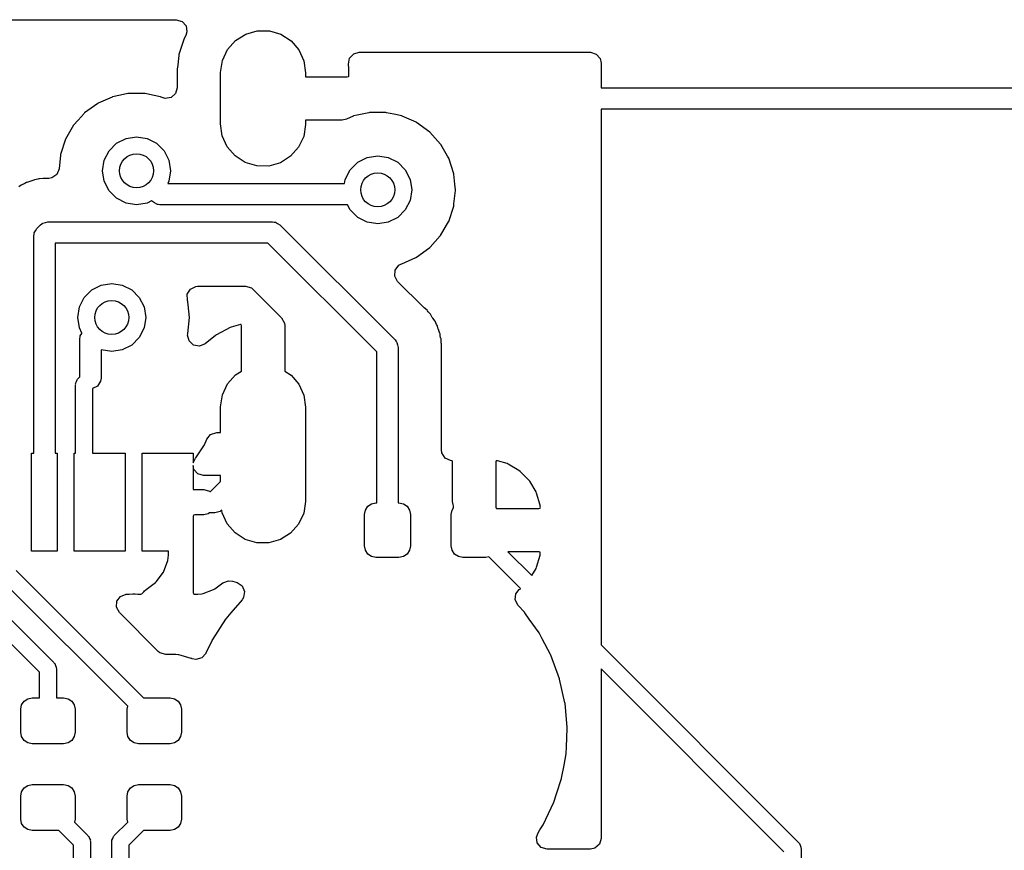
# Model space of a CAD drawing. Extents: x 3.08 to 5.54, y -3.21 to -0.59.
# Tile 9 of 10: x 4.44 to 4.89, y -0.97 to -0.59. Entities that reach past the tile are written whole.
import ezdxf

# ---------------------------------------------------------------- set-up
doc = ezdxf.new("R2010")
doc.units = 0
doc.header["$MEASUREMENT"] = 0
doc.layers.add('BLACK', color=7, linetype='CONTINUOUS')

msp = doc.modelspace()

# ---------------------------------------------------------------- linework, layer by layer
at = {"layer": 'BLACK', "linetype": 'CONTINUOUS'}
for p, q in [((4.24832, -0.590551), (4.50821, -0.590551)), ((4.50821, -0.590551), (4.51089, -0.591339)), ((4.51089, -0.591339), (4.51272, -0.593451)), ((4.51312, -0.596218), (4.51256, -0.597902)), ((4.51272, -0.593451), (4.51312, -0.596218)), ((4.54032, -0.597188), (4.54569, -0.595654)), ((4.54569, -0.595654), (4.55127, -0.595688)), ((4.55127, -0.595688), (4.55661, -0.597288)), ((4.51163, -0.599679), (4.50943, -0.606635)), ((4.51182, -0.599236), (4.51163, -0.599679)), ((4.51256, -0.597902), (4.51182, -0.599236)), ((4.5319, -0.60435), (4.5356, -0.600166)), ((4.5356, -0.600166), (4.54032, -0.597188)), ((4.55661, -0.597288), (4.5613, -0.600323)), ((4.5613, -0.600323), (4.56494, -0.604551)), ((4.52953, -0.609402), (4.5319, -0.60435)), ((4.56494, -0.604551), (4.56725, -0.609632)), ((4.59028, -0.60632), (4.59277, -0.605649)), ((4.59277, -0.605649), (4.69976, -0.605649)), ((4.69976, -0.605649), (4.70245, -0.606437)), ((4.50932, -0.607107), (4.50869, -0.612786)), ((4.50943, -0.606635), (4.50932, -0.607107)), ((4.52867, -0.614917), (4.52953, -0.609402)), ((4.56725, -0.609632), (4.56804, -0.615157)), ((4.58784, -0.611094), (4.58836, -0.608348)), ((4.58836, -0.608348), (4.59028, -0.60632)), ((4.70245, -0.606437), (4.70428, -0.608549)), ((4.70428, -0.608549), (4.70472, -0.61061)), ((4.50869, -0.612786), (4.50867, -0.613062)), ((4.50867, -0.613062), (4.50867, -0.622052)), ((4.52867, -0.615157), (4.52867, -0.614917)), ((4.58803, -0.613078), (4.58784, -0.611094)), ((4.58804, -0.61332), (4.58803, -0.613078)), ((4.58804, -0.616435), (4.58804, -0.61332)), ((4.70472, -0.61061), (4.70472, -0.622047)), ((4.52867, -0.638779), (4.52867, -0.615157)), ((4.56804, -0.615157), (4.56804, -0.616968)), ((4.56804, -0.616968), (4.58733, -0.616968)), ((4.58733, -0.616968), (4.58793, -0.616792)), ((4.58793, -0.616792), (4.58798, -0.616737)), ((4.58798, -0.616737), (4.58804, -0.616435)), ((4.50867, -0.622052), (4.50788, -0.624734)), ((4.70472, -0.622047), (5.06008, -0.622047)), ((4.47848, -0.626354), (4.47208, -0.629201)), ((4.47871, -0.626248), (4.47848, -0.626354)), ((4.47848, -0.626354), (4.47848, -0.626354)), ((4.48239, -0.625467), (4.47871, -0.626248)), ((4.48581, -0.624739), (4.48239, -0.625467)), ((4.48607, -0.624685), (4.48581, -0.624739)), ((4.48581, -0.624739), (4.48581, -0.624739)), ((4.49359, -0.624685), (4.48607, -0.624685)), ((4.49384, -0.624739), (4.49359, -0.624685)), ((4.49726, -0.625467), (4.49384, -0.624739)), ((4.49384, -0.624739), (4.49384, -0.624739)), ((4.50094, -0.626248), (4.49726, -0.625467)), ((4.50118, -0.626354), (4.50094, -0.626248)), ((4.50169, -0.626584), (4.50118, -0.626354)), ((4.50118, -0.626354), (4.50118, -0.626354)), ((4.50301, -0.626962), (4.50169, -0.626584)), ((4.50577, -0.626564), (4.50301, -0.626962)), ((4.50788, -0.624734), (4.50577, -0.626564)), ((4.47184, -0.629306), (4.46576, -0.633726)), ((4.47208, -0.629201), (4.47184, -0.629306)), ((4.47208, -0.629201), (4.47208, -0.629201)), ((5.05804, -0.631889), (4.70472, -0.631889)), ((4.70472, -0.631889), (4.70472, -0.879865)), ((4.46284, -0.636968), (4.46073, -0.639313)), ((4.46559, -0.633919), (4.46284, -0.636968)), ((4.46576, -0.633726), (4.46559, -0.633919)), ((4.46559, -0.633919), (4.46559, -0.633919)), ((4.58498, -0.636968), (4.56804, -0.636968)), ((4.56804, -0.636968), (4.56804, -0.638779)), ((4.587, -0.636539), (4.58498, -0.636968)), ((4.59002, -0.635192), (4.587, -0.636539)), ((4.59026, -0.635087), (4.59002, -0.635192)), ((4.59002, -0.635192), (4.59002, -0.635192)), ((4.5919, -0.634738), (4.59026, -0.635087)), ((4.59736, -0.633577), (4.5919, -0.634738)), ((4.59762, -0.633523), (4.59736, -0.633577)), ((4.59736, -0.633577), (4.59736, -0.633577)), ((4.60514, -0.633523), (4.59762, -0.633523)), ((4.60539, -0.633577), (4.60514, -0.633523)), ((4.60881, -0.634305), (4.60539, -0.633577)), ((4.60539, -0.633577), (4.60539, -0.633577)), ((4.61249, -0.635087), (4.60881, -0.634305)), ((4.61273, -0.635192), (4.61249, -0.635087)), ((4.61912, -0.638039), (4.61273, -0.635192)), ((4.61273, -0.635192), (4.61273, -0.635192)), ((4.46073, -0.639313), (4.45697, -0.645825)), ((4.52946, -0.644304), (4.52867, -0.638779)), ((4.56804, -0.63902), (4.56718, -0.644535)), ((4.56804, -0.638779), (4.56804, -0.63902)), ((4.61936, -0.638145), (4.61912, -0.638039)), ((4.61912, -0.638039), (4.61912, -0.638039)), ((4.62544, -0.642564), (4.61936, -0.638145)), ((4.45697, -0.645825), (4.45465, -0.652975)), ((4.48057, -0.647712), (4.48496, -0.645475)), ((4.48496, -0.645475), (4.48983, -0.644705)), ((4.48983, -0.644705), (4.49469, -0.645475)), ((4.49469, -0.645475), (4.49908, -0.647712)), ((4.53177, -0.649385), (4.52946, -0.644304)), ((4.56718, -0.644535), (4.56481, -0.649587)), ((4.63047, -0.648151), (4.62544, -0.642564)), ((4.47485, -0.655586), (4.47709, -0.651196)), ((4.47709, -0.651196), (4.48057, -0.647712)), ((4.49908, -0.647712), (4.50257, -0.651196)), ((4.50257, -0.651196), (4.5048, -0.655586)), ((4.53542, -0.653613), (4.53177, -0.649385)), ((4.56481, -0.649587), (4.56112, -0.65377)), ((4.6306, -0.648377), (4.63047, -0.648151)), ((4.6337, -0.653743), (4.6306, -0.648377)), ((4.45462, -0.653234), (4.45396, -0.659572)), ((4.45465, -0.652975), (4.45462, -0.653234)), ((4.45462, -0.653234), (4.45462, -0.653234)), ((4.47408, -0.660453), (4.47485, -0.655586)), ((4.5048, -0.655586), (4.50558, -0.660453)), ((4.5401, -0.656649), (4.53542, -0.653613)), ((4.56112, -0.65377), (4.5564, -0.656748)), ((4.59212, -0.656551), (4.59651, -0.654314)), ((4.59651, -0.654314), (4.60138, -0.653543)), ((4.60138, -0.653543), (4.60624, -0.654314)), ((4.60624, -0.654314), (4.61063, -0.656551)), ((4.63423, -0.654663), (4.6337, -0.653743)), ((4.63655, -0.661814), (4.63423, -0.654663)), ((4.45396, -0.659572), (4.45289, -0.662157)), ((4.47485, -0.665319), (4.47408, -0.660453)), ((4.50558, -0.660453), (4.5048, -0.665319)), ((4.54545, -0.658248), (4.5401, -0.656649)), ((4.55103, -0.658282), (4.54545, -0.658248)), ((4.5564, -0.656748), (4.55103, -0.658282)), ((4.5864, -0.664425), (4.58864, -0.660035)), ((4.58864, -0.660035), (4.59212, -0.656551)), ((4.61063, -0.656551), (4.61412, -0.660035)), ((4.61412, -0.660035), (4.61635, -0.664425)), ((4.44228, -0.664742), (4.44095, -0.665268)), ((4.44257, -0.664627), (4.44228, -0.664742)), ((4.44228, -0.664742), (4.44228, -0.664742)), ((4.44331, -0.664534), (4.44257, -0.664627)), ((4.44336, -0.664527), (4.44331, -0.664534)), ((4.44412, -0.664369), (4.44336, -0.664527)), ((4.44459, -0.664234), (4.44412, -0.664369)), ((4.44489, -0.664147), (4.44459, -0.664234)), ((4.44459, -0.664234), (4.44459, -0.664234)), ((4.44663, -0.664092), (4.44489, -0.664147)), ((4.44709, -0.664055), (4.44663, -0.664092)), ((4.44725, -0.664035), (4.44709, -0.664055)), ((4.44835, -0.664035), (4.44725, -0.664035)), ((4.4485, -0.664033), (4.44835, -0.664035)), ((4.44869, -0.664027), (4.4485, -0.664033)), ((4.44918, -0.664012), (4.44869, -0.664027)), ((4.4506, -0.663757), (4.44918, -0.664012)), ((4.45289, -0.662157), (4.4506, -0.663757)), ((4.5861, -0.666319), (4.5864, -0.664425)), ((4.61635, -0.664425), (4.61712, -0.669291)), ((4.63658, -0.662072), (4.63655, -0.661814)), ((4.63706, -0.666653), (4.63658, -0.662072)), ((4.63658, -0.662072), (4.63658, -0.662072)), ((4.43646, -0.66713), (4.4353, -0.66797)), ((4.43671, -0.666947), (4.43646, -0.66713)), ((4.43736, -0.66669), (4.43671, -0.666947)), ((4.43745, -0.666653), (4.43736, -0.66669)), ((4.43815, -0.666311), (4.43745, -0.666653)), ((4.43857, -0.666064), (4.43815, -0.666311)), ((4.43883, -0.665905), (4.43857, -0.666064)), ((4.43913, -0.665818), (4.43883, -0.665905)), ((4.44051, -0.665419), (4.43913, -0.665818)), ((4.44095, -0.665268), (4.44051, -0.665419)), ((4.47709, -0.669709), (4.47485, -0.665319)), ((4.5048, -0.665319), (4.50429, -0.666319)), ((4.50429, -0.666319), (4.5861, -0.666319)), ((4.61712, -0.669291), (4.61635, -0.674157)), ((4.63665, -0.675821), (4.63731, -0.669549)), ((4.63734, -0.669291), (4.63706, -0.666653)), ((4.63731, -0.669549), (4.63734, -0.669291)), ((4.48057, -0.673193), (4.47709, -0.669709)), ((4.48496, -0.67543), (4.48057, -0.673193)), ((4.61635, -0.674157), (4.61412, -0.678547)), ((4.48983, -0.676201), (4.48496, -0.67543)), ((4.49469, -0.67543), (4.48983, -0.676201)), ((4.49678, -0.674366), (4.49469, -0.67543)), ((4.49714, -0.67472), (4.49678, -0.674366)), ((4.4982, -0.675302), (4.49714, -0.67472)), ((4.49922, -0.675959), (4.4982, -0.675302)), ((4.49947, -0.675996), (4.49922, -0.675959)), ((4.49957, -0.676049), (4.49947, -0.675996)), ((4.49975, -0.676036), (4.49957, -0.676049)), ((4.50062, -0.676162), (4.49975, -0.676036)), ((4.58742, -0.676162), (4.50062, -0.676162)), ((4.58864, -0.678547), (4.58742, -0.676162)), ((4.59212, -0.682031), (4.58864, -0.678547)), ((4.61412, -0.678547), (4.61063, -0.682031)), ((4.63423, -0.683919), (4.63655, -0.676769)), ((4.63655, -0.676769), (4.63665, -0.675821)), ((4.59651, -0.684268), (4.59212, -0.682031)), ((4.61063, -0.682031), (4.60624, -0.684268)), ((4.44312, -0.688203), (4.4437, -0.687139)), ((4.4437, -0.687139), (4.44534, -0.685496)), ((4.44534, -0.685496), (4.44604, -0.684972)), ((4.44604, -0.684972), (4.44616, -0.684835)), ((4.44616, -0.684835), (4.44627, -0.684804)), ((4.44627, -0.684804), (4.44647, -0.684651)), ((4.44647, -0.684651), (4.44766, -0.684396)), ((4.44766, -0.684396), (4.44882, -0.684055)), ((4.44882, -0.684055), (4.55265, -0.684055)), ((4.55265, -0.684055), (4.55351, -0.684181)), ((4.55351, -0.684181), (4.5537, -0.684168)), ((4.5537, -0.684168), (4.55379, -0.684221)), ((4.55379, -0.684221), (4.55405, -0.684258)), ((4.55405, -0.684258), (4.55506, -0.684915)), ((4.55506, -0.684915), (4.55613, -0.685497)), ((4.55613, -0.685497), (4.60939, -0.738755)), ((4.60138, -0.685039), (4.59651, -0.684268)), ((4.60624, -0.684268), (4.60138, -0.685039)), ((4.63047, -0.690431), (4.63329, -0.685555)), ((4.63329, -0.685555), (4.6341, -0.684145)), ((4.6341, -0.684144), (4.63423, -0.683919)), ((4.6341, -0.684145), (4.6341, -0.684144)), ((4.44226, -0.690619), (4.44238, -0.689751)), ((4.44226, -0.791141), (4.44226, -0.690619)), ((4.44237, -0.68957), (4.44242, -0.689473)), ((4.44238, -0.689751), (4.44237, -0.68957)), ((4.44242, -0.689473), (4.44246, -0.689221)), ((4.44246, -0.689221), (4.44312, -0.688203)), ((4.62561, -0.695825), (4.6303, -0.690624)), ((4.6303, -0.690624), (4.63047, -0.690431)), ((4.6303, -0.690624), (4.6303, -0.690624)), ((4.55061, -0.693898), (4.4521, -0.693898)), ((4.4521, -0.693898), (4.4521, -0.791141)), ((4.60098, -0.744273), (4.55061, -0.693898)), ((4.61936, -0.700437), (4.62544, -0.696018)), ((4.62544, -0.696018), (4.62561, -0.695825)), ((4.61249, -0.703496), (4.61905, -0.700576)), ((4.61905, -0.700576), (4.61912, -0.700543)), ((4.61912, -0.700543), (4.61936, -0.700437)), ((4.61912, -0.700543), (4.61912, -0.700543)), ((4.60947, -0.706422), (4.61114, -0.704184)), ((4.61114, -0.704184), (4.61245, -0.703503)), ((4.61245, -0.703503), (4.61249, -0.703496)), ((4.60927, -0.70921), (4.60947, -0.706422)), ((4.61061, -0.711663), (4.60927, -0.70921)), ((4.46909, -0.715606), (4.47348, -0.713369)), ((4.47348, -0.713369), (4.47835, -0.712598)), ((4.47835, -0.712598), (4.48321, -0.713369)), ((4.48321, -0.713369), (4.4876, -0.715606)), ((4.51474, -0.715223), (4.51725, -0.71399)), ((4.51725, -0.71399), (4.51809, -0.713917)), ((4.51809, -0.713917), (4.54026, -0.713917)), ((4.54026, -0.713917), (4.54294, -0.714705)), ((4.54294, -0.714705), (4.54377, -0.71537)), ((4.62254, -0.723601), (4.61061, -0.711663)), ((4.46337, -0.72348), (4.46561, -0.71909)), ((4.46561, -0.71909), (4.46909, -0.715606)), ((4.4876, -0.715606), (4.49109, -0.71909)), ((4.49109, -0.71909), (4.49332, -0.72348)), ((4.5133, -0.717617), (4.51474, -0.715223)), ((4.51338, -0.720411), (4.5133, -0.717617)), ((4.54377, -0.71537), (4.5569, -0.728505)), ((4.4626, -0.728346), (4.46337, -0.72348)), ((4.49332, -0.72348), (4.49409, -0.728346)), ((4.51344, -0.720622), (4.51338, -0.720411)), ((4.51353, -0.720869), (4.51344, -0.720622)), ((4.51344, -0.720622), (4.51344, -0.720622)), ((4.51355, -0.721127), (4.51353, -0.720869)), ((4.51369, -0.722465), (4.51355, -0.721127)), ((4.51355, -0.721127), (4.51355, -0.721127)), ((4.51431, -0.728346), (4.51369, -0.722465)), ((4.62289, -0.723916), (4.62254, -0.723601)), ((4.62423, -0.725026), (4.62289, -0.723916)), ((4.46337, -0.733213), (4.4626, -0.728346)), ((4.49409, -0.728346), (4.49332, -0.733213)), ((4.51353, -0.735824), (4.51431, -0.728346)), ((4.5569, -0.728505), (4.55824, -0.730959)), ((4.62441, -0.725278), (4.62423, -0.725026)), ((4.6247, -0.725671), (4.62441, -0.725278)), ((4.62521, -0.726263), (4.6247, -0.725671)), ((4.62577, -0.726827), (4.62521, -0.726263)), ((4.62593, -0.727095), (4.62577, -0.726827)), ((4.62666, -0.728325), (4.62593, -0.727095)), ((4.62593, -0.727095), (4.62593, -0.727095)), ((4.62691, -0.728715), (4.62666, -0.728325)), ((4.62794, -0.730124), (4.62691, -0.728715)), ((4.46456, -0.735554), (4.46337, -0.733213)), ((4.49332, -0.733213), (4.49109, -0.737603)), ((4.5332, -0.733021), (4.52674, -0.736402)), ((4.53365, -0.73284), (4.5332, -0.733021)), ((4.53789, -0.731591), (4.53365, -0.73284)), ((4.5382, -0.731635), (4.53789, -0.731591)), ((4.53836, -0.732168), (4.5382, -0.731635)), ((4.53836, -0.75315), (4.53836, -0.732168)), ((4.55824, -0.730959), (4.55836, -0.732013)), ((4.55836, -0.732013), (4.55836, -0.753142)), ((4.62823, -0.730865), (4.62794, -0.730124)), ((4.62857, -0.731564), (4.62823, -0.730865)), ((4.62862, -0.731643), (4.62857, -0.731564)), ((4.62898, -0.732251), (4.62862, -0.731643)), ((4.62926, -0.733236), (4.62898, -0.732251)), ((4.62946, -0.733922), (4.62926, -0.733236)), ((4.46358, -0.738189), (4.46371, -0.737322)), ((4.4637, -0.737141), (4.46375, -0.737043)), ((4.46371, -0.737322), (4.4637, -0.737141)), ((4.46375, -0.737043), (4.46379, -0.736791)), ((4.46379, -0.736791), (4.46444, -0.735773)), ((4.46444, -0.735773), (4.46456, -0.735554)), ((4.49109, -0.737603), (4.4876, -0.741087)), ((4.51343, -0.736509), (4.5135, -0.73589)), ((4.51412, -0.739218), (4.51343, -0.736509)), ((4.5135, -0.73589), (4.51353, -0.735824)), ((4.52633, -0.736666), (4.52149, -0.740558)), ((4.52674, -0.736402), (4.52633, -0.736666)), ((4.62961, -0.734364), (4.62946, -0.733922)), ((4.63014, -0.735692), (4.62961, -0.734364)), ((4.63014, -0.735693), (4.63014, -0.735692)), ((4.63025, -0.735983), (4.63014, -0.735693)), ((4.63029, -0.736292), (4.63025, -0.735983)), ((4.63035, -0.736774), (4.63029, -0.736292)), ((4.63051, -0.737536), (4.63035, -0.736774)), ((4.63065, -0.738002), (4.63051, -0.737536)), ((4.46358, -0.75581), (4.46358, -0.738189)), ((4.4876, -0.741087), (4.48321, -0.743324)), ((4.51616, -0.741125), (4.51412, -0.739218)), ((4.51891, -0.741624), (4.51616, -0.741125)), ((4.52149, -0.740558), (4.51891, -0.741624)), ((4.60939, -0.738755), (4.60991, -0.739457)), ((4.60991, -0.739457), (4.61005, -0.739576)), ((4.61005, -0.739576), (4.61008, -0.739682)), ((4.61008, -0.739682), (4.61023, -0.739886)), ((4.61023, -0.739886), (4.61049, -0.741071)), ((4.61049, -0.741071), (4.61083, -0.742235)), ((4.61083, -0.742235), (4.61083, -0.814173)), ((4.63074, -0.738302), (4.63065, -0.738002)), ((4.63065, -0.738002), (4.63065, -0.738002)), ((4.63078, -0.739612), (4.63074, -0.738302)), ((4.63079, -0.740042), (4.63078, -0.739612)), ((4.63083, -0.740508), (4.63079, -0.740042)), ((4.63085, -0.740665), (4.63083, -0.740508)), ((4.63085, -0.741764), (4.63085, -0.740665)), ((4.63085, -0.74192), (4.63085, -0.741764)), ((4.6309, -0.743502), (4.63085, -0.74192)), ((4.47348, -0.743324), (4.47343, -0.743296)), ((4.47343, -0.743296), (4.47343, -0.756457)), ((4.47835, -0.744094), (4.47348, -0.743324)), ((4.48321, -0.743324), (4.47835, -0.744094)), ((4.60098, -0.814173), (4.60098, -0.744273)), ((4.63085, -0.745336), (4.63087, -0.744895)), ((4.63085, -0.789642), (4.63085, -0.745336)), ((4.63087, -0.744895), (4.63093, -0.7446)), ((4.63093, -0.7446), (4.6309, -0.743502)), ((4.46272, -0.756674), (4.46358, -0.75581)), ((4.5319, -0.759074), (4.5356, -0.754891)), ((4.5356, -0.754891), (4.53836, -0.75315)), ((4.55836, -0.753142), (4.5613, -0.755048)), ((4.5613, -0.755048), (4.56494, -0.759276)), ((4.46157, -0.759458), (4.46166, -0.759156)), ((4.46157, -0.791141), (4.46157, -0.759458)), ((4.46161, -0.758842), (4.46203, -0.758021)), ((4.46166, -0.759156), (4.46161, -0.758842)), ((4.46203, -0.758021), (4.46232, -0.757144)), ((4.46232, -0.757144), (4.46257, -0.756957)), ((4.46257, -0.756957), (4.46272, -0.756674)), ((4.47172, -0.760182), (4.46944, -0.761219)), ((4.47322, -0.757854), (4.47172, -0.760182)), ((4.47343, -0.756457), (4.47322, -0.757854)), ((4.52953, -0.764126), (4.5319, -0.759074)), ((4.56494, -0.759276), (4.56725, -0.764357)), ((4.46944, -0.761219), (4.46944, -0.791141)), ((4.52867, -0.769641), (4.52953, -0.764126)), ((4.56725, -0.764357), (4.56804, -0.769882)), ((4.52867, -0.769882), (4.52867, -0.769641)), ((4.52867, -0.781535), (4.52867, -0.769882)), ((4.56804, -0.769882), (4.56804, -0.813189)), ((4.52228, -0.784653), (4.52401, -0.782456)), ((4.52401, -0.782456), (4.52689, -0.781535)), ((4.52689, -0.781535), (4.52867, -0.781535)), ((4.5172, -0.793244), (4.5212, -0.787347)), ((4.5212, -0.787347), (4.52228, -0.784653)), ((4.44127, -0.836417), (4.44127, -0.791141)), ((4.44127, -0.791141), (4.44226, -0.791141)), ((4.4521, -0.791141), (4.45308, -0.791141)), ((4.45308, -0.791141), (4.45308, -0.836417)), ((4.46096, -0.836417), (4.46096, -0.791141)), ((4.46096, -0.791141), (4.46157, -0.791141)), ((4.46944, -0.791141), (4.48458, -0.791141)), ((4.48458, -0.791141), (4.48458, -0.836417)), ((4.49245, -0.836417), (4.49245, -0.791141)), ((4.49245, -0.791141), (4.51607, -0.791141)), ((4.51607, -0.791141), (4.51607, -0.795541)), ((4.63105, -0.79104), (4.63085, -0.789642)), ((4.63256, -0.793391), (4.63105, -0.79104)), ((4.51607, -0.795541), (4.51705, -0.793383)), ((4.51632, -0.798635), (4.51607, -0.796896)), ((4.51607, -0.796896), (4.51607, -0.807874)), ((4.51705, -0.793383), (4.5172, -0.793244)), ((4.6351, -0.794552), (4.63256, -0.793391)), ((4.63591, -0.794668), (4.6351, -0.794552)), ((4.63606, -0.795201), (4.63591, -0.794668)), ((4.63606, -0.813483), (4.63606, -0.795201)), ((4.65619, -0.794688), (4.65606, -0.794974)), ((4.65606, -0.794974), (4.65606, -0.816058)), ((4.65675, -0.794687), (4.65619, -0.794688)), ((4.66121, -0.795984), (4.65675, -0.794687)), ((4.66178, -0.79623), (4.66121, -0.795984)), ((4.66675, -0.799167), (4.66178, -0.79623)), ((4.51815, -0.800748), (4.51632, -0.798635)), ((4.52084, -0.801535), (4.51815, -0.800748)), ((4.52867, -0.801535), (4.52084, -0.801535)), ((4.52867, -0.80426), (4.52867, -0.801535)), ((4.66724, -0.799547), (4.66675, -0.799167)), ((4.67132, -0.803628), (4.66724, -0.799547)), ((4.52407, -0.808858), (4.52867, -0.80426)), ((4.6717, -0.804118), (4.67132, -0.803628)), ((4.67464, -0.809086), (4.6717, -0.804118)), ((4.51607, -0.807874), (4.52088, -0.807874)), ((4.52088, -0.807874), (4.52356, -0.808661)), ((4.52356, -0.808661), (4.52373, -0.808858)), ((4.52373, -0.808858), (4.52407, -0.808858)), ((4.67488, -0.809654), (4.67464, -0.809086)), ((4.67651, -0.815253), (4.67488, -0.809654)), ((4.56804, -0.813429), (4.56718, -0.818944)), ((4.56804, -0.813189), (4.56804, -0.813429)), ((4.59683, -0.81573), (4.59856, -0.814578)), ((4.59856, -0.814578), (4.60059, -0.814173)), ((4.60059, -0.814173), (4.60098, -0.814173)), ((4.61083, -0.814173), (4.61122, -0.814173)), ((4.61122, -0.814173), (4.61325, -0.814578)), ((4.61325, -0.814578), (4.61498, -0.81573)), ((4.63626, -0.814867), (4.63606, -0.813483)), ((4.63644, -0.815493), (4.63626, -0.814867)), ((4.6766, -0.815749), (4.67651, -0.815253)), ((4.51614, -0.819916), (4.51607, -0.820218)), ((4.51619, -0.819861), (4.51614, -0.819916)), ((4.51679, -0.819685), (4.51619, -0.819861)), ((4.52088, -0.819685), (4.51679, -0.819685)), ((4.52294, -0.819236), (4.52088, -0.819685)), ((4.52356, -0.8187), (4.52294, -0.819236)), ((4.52611, -0.8187), (4.52356, -0.8187)), ((4.52728, -0.818359), (4.52611, -0.8187)), ((4.52846, -0.818104), (4.52728, -0.818359)), ((4.52867, -0.817952), (4.52846, -0.818104)), ((4.52877, -0.817921), (4.52867, -0.817952)), ((4.52889, -0.817783), (4.52877, -0.817921)), ((4.52929, -0.817487), (4.52889, -0.817783)), ((4.52946, -0.818714), (4.52929, -0.817487)), ((4.53177, -0.823794), (4.52946, -0.818714)), ((4.56718, -0.818944), (4.56481, -0.823996)), ((4.59528, -0.819488), (4.59568, -0.817454)), ((4.59528, -0.834055), (4.59528, -0.819488)), ((4.59568, -0.817454), (4.59683, -0.81573)), ((4.61498, -0.81573), (4.61613, -0.817454)), ((4.61613, -0.817454), (4.61654, -0.819488)), ((4.61654, -0.819488), (4.61654, -0.834055)), ((4.63543, -0.819488), (4.63584, -0.817454)), ((4.63543, -0.834055), (4.63543, -0.819488)), ((4.63584, -0.817454), (4.63652, -0.816438)), ((4.63649, -0.816058), (4.63644, -0.815493)), ((4.63652, -0.816438), (4.63649, -0.816058)), ((4.65606, -0.816058), (4.65624, -0.816658)), ((4.65624, -0.816658), (4.65629, -0.816706)), ((4.65629, -0.816706), (4.6566, -0.816772)), ((4.6566, -0.816772), (4.67597, -0.816772)), ((4.67597, -0.816772), (4.67655, -0.816601)), ((4.67655, -0.816601), (4.67663, -0.816142)), ((4.67663, -0.816142), (4.6766, -0.815749)), ((4.51607, -0.820218), (4.51607, -0.855704)), ((4.53542, -0.828023), (4.53177, -0.823794)), ((4.56481, -0.823996), (4.56112, -0.82818)), ((4.5401, -0.831058), (4.53542, -0.828023)), ((4.56112, -0.82818), (4.5564, -0.831158)), ((4.54545, -0.832657), (4.5401, -0.831058)), ((4.55103, -0.832692), (4.54545, -0.832657)), ((4.5564, -0.831158), (4.55103, -0.832692)), ((4.45308, -0.836417), (4.44127, -0.836417)), ((4.48458, -0.836417), (4.46096, -0.836417)), ((4.5046, -0.836417), (4.49245, -0.836417)), ((4.5046, -0.838312), (4.5046, -0.836417)), ((4.59568, -0.836089), (4.59528, -0.834055)), ((4.59683, -0.837813), (4.59568, -0.836089)), ((4.59856, -0.838966), (4.59683, -0.837813)), ((4.61498, -0.837813), (4.61325, -0.838966)), ((4.61613, -0.836089), (4.61498, -0.837813)), ((4.61654, -0.834055), (4.61613, -0.836089)), ((4.63584, -0.836089), (4.63543, -0.834055)), ((4.63699, -0.837813), (4.63584, -0.836089)), ((4.63871, -0.838966), (4.63699, -0.837813)), ((4.67605, -0.836772), (4.66163, -0.836772)), ((4.66163, -0.836772), (4.67266, -0.847801)), ((4.6765, -0.836889), (4.67605, -0.836772)), ((4.67662, -0.837483), (4.6765, -0.836889)), ((4.67651, -0.83829), (4.6766, -0.837794)), ((4.6766, -0.837794), (4.67662, -0.837483)), ((4.50232, -0.84613), (4.50433, -0.84076)), ((4.50433, -0.84076), (4.5046, -0.838312)), ((4.60059, -0.83937), (4.59856, -0.838966)), ((4.61122, -0.83937), (4.60059, -0.83937)), ((4.61325, -0.838966), (4.61122, -0.83937)), ((4.64075, -0.83937), (4.63871, -0.838966)), ((4.65138, -0.83937), (4.64075, -0.83937)), ((4.65281, -0.839085), (4.65138, -0.83937)), ((4.66748, -0.853755), (4.65281, -0.839085)), ((4.67488, -0.843889), (4.67651, -0.83829)), ((4.43406, -0.845425), (4.49297, -0.904331)), ((4.49888, -0.850719), (4.50232, -0.84613)), ((4.67266, -0.847801), (4.67464, -0.844458)), ((4.67464, -0.844458), (4.67488, -0.843889)), ((4.49429, -0.854158), (4.4986, -0.85093)), ((4.4986, -0.85093), (4.49888, -0.850719)), ((4.52606, -0.853928), (4.52979, -0.851131)), ((4.52979, -0.851131), (4.53241, -0.850153)), ((4.53241, -0.850153), (4.53423, -0.850362)), ((4.53423, -0.850362), (4.53634, -0.851013)), ((4.53634, -0.851013), (4.53867, -0.852559)), ((4.48572, -0.908215), (4.42965, -0.852146)), ((4.48647, -0.856437), (4.48807, -0.856263)), ((4.48807, -0.856263), (4.48914, -0.856263)), ((4.48914, -0.856263), (4.49043, -0.856402)), ((4.49174, -0.856417), (4.49234, -0.856241)), ((4.49234, -0.856241), (4.49322, -0.855229)), ((4.49322, -0.855229), (4.49324, -0.855247)), ((4.49324, -0.855247), (4.4935, -0.85476)), ((4.4935, -0.85476), (4.4943, -0.854165)), ((4.4943, -0.854165), (4.49429, -0.854158)), ((4.51607, -0.855704), (4.51625, -0.856304)), ((4.51625, -0.856304), (4.5163, -0.856351)), ((4.5163, -0.856351), (4.51661, -0.856417)), ((4.5181, -0.856402), (4.5201, -0.856185)), ((4.5201, -0.856185), (4.5207, -0.856042)), ((4.5207, -0.856042), (4.52545, -0.854264)), ((4.52545, -0.854264), (4.52606, -0.853928)), ((4.53867, -0.852559), (4.53979, -0.855118)), ((4.53979, -0.855118), (4.53936, -0.857878)), ((4.66505, -0.85907), (4.66535, -0.85629)), ((4.66535, -0.85629), (4.66689, -0.854265)), ((4.66689, -0.854265), (4.66724, -0.853996)), ((4.66724, -0.853996), (4.66748, -0.853755)), ((4.48052, -0.862452), (4.48072, -0.859664)), ((4.48072, -0.859664), (4.48239, -0.857426)), ((4.48239, -0.857426), (4.48501, -0.856449)), ((4.48501, -0.856449), (4.48536, -0.856437)), ((4.48536, -0.856437), (4.48647, -0.856437)), ((4.49043, -0.856402), (4.49069, -0.856417)), ((4.49069, -0.856417), (4.49174, -0.856417)), ((4.51661, -0.856417), (4.51783, -0.856417)), ((4.51783, -0.856417), (4.5181, -0.856402)), ((4.53864, -0.85898), (4.53351, -0.864971)), ((4.53936, -0.857878), (4.53864, -0.85898)), ((4.6663, -0.861568), (4.66505, -0.85907)), ((4.42672, -0.863141), (4.4516, -0.888019)), ((4.48186, -0.864905), (4.48052, -0.862452)), ((4.49981, -0.882858), (4.48186, -0.864905)), ((4.53351, -0.864971), (4.53114, -0.867731)), ((4.66924, -0.864716), (4.6663, -0.861568)), ((4.66935, -0.864836), (4.66924, -0.864716)), ((4.66924, -0.864716), (4.66924, -0.864716)), ((4.66945, -0.86497), (4.66935, -0.864836)), ((4.66945, -0.864971), (4.66945, -0.86497)), ((4.67151, -0.86787), (4.66945, -0.864971)), ((4.44488, -0.892434), (4.42231, -0.869862)), ((4.53105, -0.86787), (4.5249, -0.877344)), ((4.53114, -0.867731), (4.53105, -0.867869)), ((4.53105, -0.867869), (4.53105, -0.86787)), ((4.67609, -0.874313), (4.67151, -0.86787)), ((4.6775, -0.876991), (4.67609, -0.874313)), ((4.52474, -0.877631), (4.52277, -0.881768)), ((4.52481, -0.877482), (4.52474, -0.877631)), ((4.52474, -0.877631), (4.52474, -0.877631)), ((4.5249, -0.877344), (4.52481, -0.877482)), ((4.68136, -0.884311), (4.6775, -0.876991)), ((4.50063, -0.883524), (4.49981, -0.882858)), ((4.50332, -0.884311), (4.50063, -0.883524)), ((4.52193, -0.883544), (4.52181, -0.883787)), ((4.52277, -0.881768), (4.52193, -0.883544)), ((4.70472, -0.879865), (4.79607, -0.97121)), ((4.4516, -0.888019), (4.45175, -0.888302)), ((4.50787, -0.884311), (4.50332, -0.884311)), ((4.50797, -0.884319), (4.50787, -0.884311)), ((4.50906, -0.884404), (4.50797, -0.884319)), ((4.50797, -0.884319), (4.50797, -0.884319)), ((4.50931, -0.884424), (4.50906, -0.884404)), ((4.50906, -0.884404), (4.50906, -0.884404)), ((4.51044, -0.884752), (4.50931, -0.884424)), ((4.51516, -0.886123), (4.51044, -0.884752)), ((4.51546, -0.88621), (4.51516, -0.886123)), ((4.51516, -0.886123), (4.51516, -0.886123)), ((4.51552, -0.886245), (4.51546, -0.88621)), ((4.51726, -0.886619), (4.51552, -0.886245)), ((4.51995, -0.885872), (4.51726, -0.886619)), ((4.52181, -0.883787), (4.51995, -0.885872)), ((4.68151, -0.884598), (4.68136, -0.884311)), ((4.68552, -0.895509), (4.68151, -0.884598)), ((4.44488, -0.904331), (4.44488, -0.892434)), ((4.45175, -0.888302), (4.452, -0.888489)), ((4.452, -0.888489), (4.45229, -0.889366)), ((4.45229, -0.889366), (4.45271, -0.890187)), ((4.45271, -0.890187), (4.45266, -0.890501)), ((4.45266, -0.890501), (4.45276, -0.890803)), ((4.45276, -0.890803), (4.45276, -0.904331)), ((4.78935, -0.975625), (4.70472, -0.891001)), ((4.70472, -0.891001), (4.70472, -0.969449)), ((4.68556, -0.89567), (4.68552, -0.895509)), ((4.68802, -0.906695), (4.68556, -0.89567)), ((4.68556, -0.89567), (4.68556, -0.89567)), ((4.43663, -0.907612), (4.43778, -0.905887)), ((4.43778, -0.905887), (4.4395, -0.904735)), ((4.4395, -0.904735), (4.44154, -0.904331)), ((4.44154, -0.904331), (4.44488, -0.904331)), ((4.45276, -0.904331), (4.4561, -0.904331)), ((4.4561, -0.904331), (4.45814, -0.904735)), ((4.45814, -0.904735), (4.45986, -0.905887)), ((4.45986, -0.905887), (4.46101, -0.907612)), ((4.49297, -0.904331), (4.50531, -0.904331)), ((4.50531, -0.904331), (4.50735, -0.904735)), ((4.50735, -0.904735), (4.50907, -0.905887)), ((4.50907, -0.905887), (4.51023, -0.907612)), ((4.43622, -0.909646), (4.43663, -0.907612)), ((4.43622, -0.920276), (4.43622, -0.909646)), ((4.46101, -0.907612), (4.46142, -0.909646)), ((4.46142, -0.909646), (4.46142, -0.920276)), ((4.48543, -0.909646), (4.48572, -0.908215)), ((4.48543, -0.920276), (4.48543, -0.909646)), ((4.51023, -0.907612), (4.51063, -0.909646)), ((4.51063, -0.909646), (4.51063, -0.920276)), ((4.68806, -0.906856), (4.68802, -0.906695)), ((4.68807, -0.90702), (4.68806, -0.906856)), ((4.68903, -0.917968), (4.68807, -0.90702)), ((4.68868, -0.927027), (4.68906, -0.918602)), ((4.68907, -0.918438), (4.68903, -0.917968)), ((4.68906, -0.918602), (4.68907, -0.918438)), ((4.68906, -0.918602), (4.68906, -0.918602)), ((4.43663, -0.92231), (4.43622, -0.920276)), ((4.43778, -0.924034), (4.43663, -0.92231)), ((4.4395, -0.925186), (4.43778, -0.924034)), ((4.45986, -0.924034), (4.45814, -0.925186)), ((4.46101, -0.92231), (4.45986, -0.924034)), ((4.46142, -0.920276), (4.46101, -0.92231)), ((4.48584, -0.92231), (4.48543, -0.920276)), ((4.48699, -0.924034), (4.48584, -0.92231)), ((4.48871, -0.925186), (4.48699, -0.924034)), ((4.50907, -0.924034), (4.50735, -0.925186)), ((4.51023, -0.92231), (4.50907, -0.924034)), ((4.51063, -0.920276), (4.51023, -0.92231)), ((4.44154, -0.925591), (4.4395, -0.925186)), ((4.4561, -0.925591), (4.44154, -0.925591)), ((4.45814, -0.925186), (4.4561, -0.925591)), ((4.49075, -0.925591), (4.48871, -0.925186)), ((4.50531, -0.925591), (4.49075, -0.925591)), ((4.50735, -0.925186), (4.50531, -0.925591)), ((4.68854, -0.930053), (4.68868, -0.927027)), ((4.68758, -0.935428), (4.68852, -0.930214)), ((4.68852, -0.930214), (4.68854, -0.930053)), ((4.68852, -0.930214), (4.68852, -0.930214)), ((4.68649, -0.941495), (4.68758, -0.935428)), ((4.68416, -0.948748), (4.68644, -0.941652)), ((4.68644, -0.941652), (4.68649, -0.941495)), ((4.68644, -0.941652), (4.68644, -0.941652)), ((4.43663, -0.947769), (4.43778, -0.946045)), ((4.43778, -0.946045), (4.4395, -0.944893)), ((4.4395, -0.944893), (4.44154, -0.944488)), ((4.44154, -0.944488), (4.4561, -0.944488)), ((4.4561, -0.944488), (4.45814, -0.944893)), ((4.45814, -0.944893), (4.45986, -0.946045)), ((4.45986, -0.946045), (4.46101, -0.947769)), ((4.48584, -0.947769), (4.48699, -0.946045)), ((4.48699, -0.946045), (4.48871, -0.944893)), ((4.48871, -0.944893), (4.49075, -0.944488)), ((4.49075, -0.944488), (4.50531, -0.944488)), ((4.50531, -0.944488), (4.50735, -0.944893)), ((4.50735, -0.944893), (4.50907, -0.946045)), ((4.50907, -0.946045), (4.51023, -0.947769)), ((4.43622, -0.949803), (4.43663, -0.947769)), ((4.43622, -0.960433), (4.43622, -0.949803)), ((4.46101, -0.947769), (4.46142, -0.949803)), ((4.46142, -0.949803), (4.46142, -0.960433)), ((4.48543, -0.949803), (4.48584, -0.947769)), ((4.48543, -0.960433), (4.48543, -0.949803)), ((4.51023, -0.947769), (4.51063, -0.949803)), ((4.51063, -0.949803), (4.51063, -0.960433)), ((4.68293, -0.952565), (4.68416, -0.948748)), ((4.67794, -0.963068), (4.68293, -0.952565)), ((4.43663, -0.962467), (4.43622, -0.960433)), ((4.46142, -0.960433), (4.46113, -0.961864)), ((4.48572, -0.961864), (4.48543, -0.960433)), ((4.51063, -0.960433), (4.51023, -0.962467)), ((4.43778, -0.964191), (4.43663, -0.962467)), ((4.4395, -0.965343), (4.43778, -0.964191)), ((4.44154, -0.965748), (4.4395, -0.965343)), ((4.46113, -0.961864), (4.46735, -0.968082)), ((4.4795, -0.968082), (4.48572, -0.961864)), ((4.50735, -0.965343), (4.50531, -0.965748)), ((4.50907, -0.964191), (4.50735, -0.965343)), ((4.51023, -0.962467), (4.50907, -0.964191)), ((4.67556, -0.966747), (4.67637, -0.9655)), ((4.67637, -0.9655), (4.67794, -0.963068)), ((4.45388, -0.965748), (4.44154, -0.965748)), ((4.46063, -0.972497), (4.45388, -0.965748)), ((4.46735, -0.968082), (4.46749, -0.968365)), ((4.46749, -0.968365), (4.46775, -0.968552)), ((4.46775, -0.968552), (4.46804, -0.969429)), ((4.46804, -0.969429), (4.46846, -0.97025)), ((4.47839, -0.97025), (4.47881, -0.969429)), ((4.47881, -0.969429), (4.4791, -0.968552)), ((4.4791, -0.968552), (4.47936, -0.968365)), ((4.47936, -0.968365), (4.4795, -0.968082)), ((4.49297, -0.965748), (4.48622, -0.972497)), ((4.50531, -0.965748), (4.49297, -0.965748)), ((4.67481, -0.968743), (4.67556, -0.966747)), ((4.6752, -0.97151), (4.67481, -0.968743)), ((4.70472, -0.969449), (4.70394, -0.972131)), ((4.46063, -1.02498), (4.46063, -0.972497)), ((4.46846, -0.97025), (4.46841, -0.970564)), ((4.46841, -0.970564), (4.4685, -0.970866)), ((4.4685, -0.970866), (4.4685, -1.02335)), ((4.47835, -0.970866), (4.47844, -0.970564)), ((4.47835, -1.01764), (4.47835, -0.970866)), ((4.47844, -0.970564), (4.47839, -0.97025)), ((4.48622, -0.972497), (4.48622, -1.01601)), ((4.67703, -0.973622), (4.6752, -0.97151)), ((4.67972, -0.974409), (4.67703, -0.973622)), ((4.69976, -0.974409), (4.67972, -0.974409)), ((4.70182, -0.973961), (4.69976, -0.974409)), ((4.70394, -0.972131), (4.70182, -0.973961)), ((4.79607, -0.97121), (4.79621, -0.971493)), ((4.79621, -0.971493), (4.79647, -0.97168)), ((4.79647, -0.97168), (4.79676, -0.972557)), ((4.79676, -0.972557), (4.79717, -0.973378)), ((4.79717, -0.973378), (4.79712, -0.973692)), ((4.79712, -0.973692), (4.79722, -0.973994)), ((4.79722, -0.973994), (4.79722, -1.02577))]:
    msp.add_line(p, q, dxfattribs=at)
at = {"layer": 'BLACK'}
for centre in [(4.48983, -0.660453), (4.60138, -0.669291), (4.47835, -0.728346)]:
    msp.add_circle(centre, 0.007874, dxfattribs=at)

doc.saveas('drawing.dxf')
